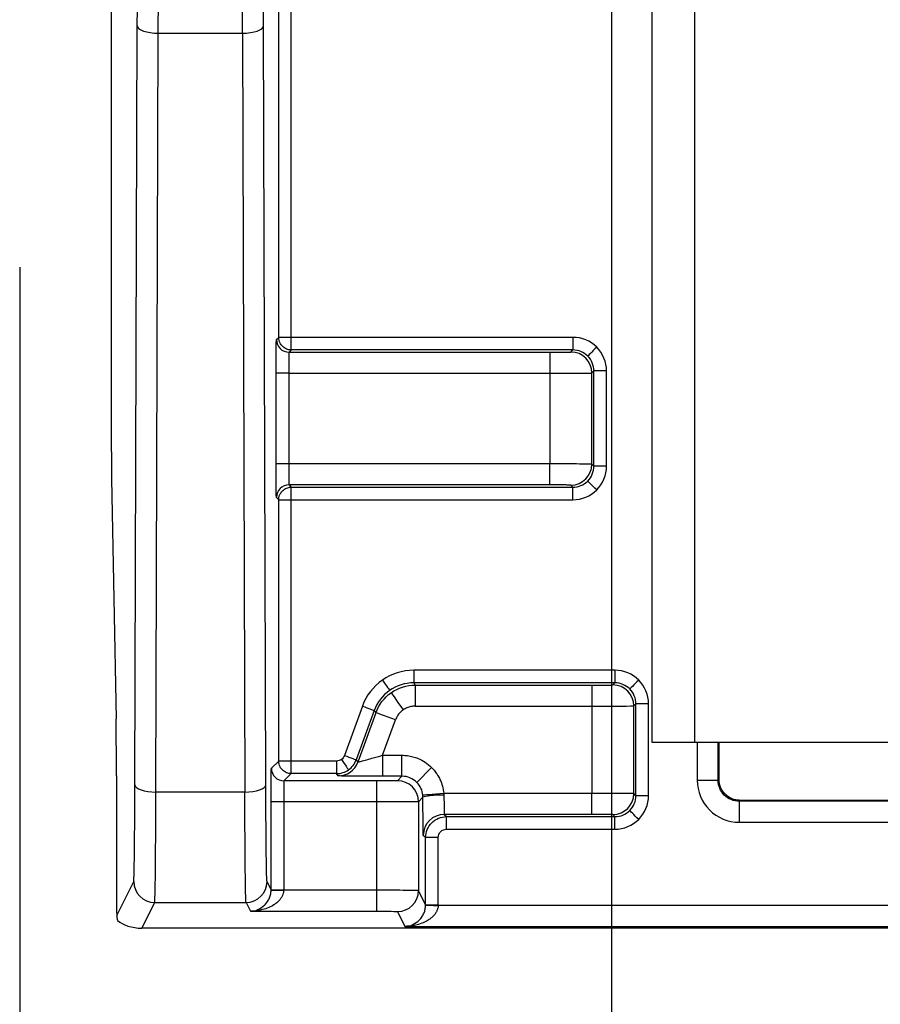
# Model space of a CAD drawing. Extents: x 897.4 to 914.4, y -8.5 to 2.5.
# Tile 15 of 102: x 901.408 to 901.812, y -1.796 to -1.334. Entities that reach past the tile are written whole.
import ezdxf

# ---------------------------------------------------------------- set-up
doc = ezdxf.new("R2010")
doc.units = 0
doc.header["$LTSCALE"] = 4
doc.header["$MEASUREMENT"] = 0
doc.layers.get('0').update_dxf_attribs({"linetype": 'CONTINUOUS'})
doc.layers.get('DEFPOINTS').update_dxf_attribs({"linetype": 'CONTINUOUS'})
doc.layers.add('DIMENSIONS', color=140, linetype='CONTINUOUS')
doc.styles.get("Standard").update_dxf_attribs({"font": 'romans.shx'})
doc.dimstyles.get("Standard").update_dxf_attribs({"dimtxt": 0.15, "dimasz": 0.18, "dimexe": 0.0625, "dimexo": 0.125, "dimgap": 0.0625, "dimtad": 0, "dimtih": 1, "dimtoh": 1, "dimzin": 0, "dimdsep": 46, "dimtxsty": 'Standard', "dimcen": 0, "dimadec": 0, "dimazin": 0, "dimtfac": 1, "dimtofl": 0, "dimtmove": 0, "dimatfit": 3, "dimfxl": 1, "dimtolj": 1, "dimtzin": 0, "dimarcsym": 0})

# ---------------------------------------------------------------- blocks, each defined once
blk = doc.blocks.new('*D8')
at = {"layer": 'DEFPOINTS', "color": 0, "transparency": 16777216}
for p in [(904.3410298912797, -1.319698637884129), (901.4084768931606, -1.325198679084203), (904.3410298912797, -3.020965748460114)]:
    blk.add_point(p, dxfattribs=at)
at = {"layer": 'DIMENSIONS', "color": 0, "lineweight": -2, "transparency": 16777216}
for p, q in [((904.3410298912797, -1.444698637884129), (904.3410298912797, -3.083465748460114)), ((901.4084768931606, -1.450198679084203), (901.4084768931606, -3.083465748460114)), ((901.5884768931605, -3.020965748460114), (902.4051105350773, -3.020965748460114)), ((904.1610298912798, -3.020965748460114), (903.344396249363, -3.020965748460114))]:
    blk.add_line(p, q, dxfattribs=at)
at = {"layer": 'DIMENSIONS', "color": 0, "transparency": 16777216}
for points in [[(901.5884768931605, -2.990965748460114), (901.5884768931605, -3.050965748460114), (901.4084768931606, -3.020965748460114)], [(904.1610298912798, -2.990965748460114), (904.1610298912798, -3.050965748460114), (904.3410298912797, -3.020965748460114)]]:
    blk.add_solid(points, dxfattribs=at)
at = {"layer": 'DIMENSIONS', "color": 0, "transparency": 16777216, "insert": (902.8747533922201, -3.020965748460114), "char_height": 0.15, "attachment_point": 5}
blk.add_mtext('\\A1;2.93\\P [74.5]', dxfattribs=at)
blk = doc.blocks.new('*D13')
at = {"layer": 'DEFPOINTS', "color": 0, "transparency": 16777216}
for p in [(901.6860050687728, -0.1777279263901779), (902.1818977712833, -0.1777279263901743), (901.6860050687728, -2.29483256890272)]:
    blk.add_point(p, dxfattribs=at)
at = {"layer": 'DIMENSIONS', "color": 0, "lineweight": -2, "transparency": 16777216}
for p, q in [((901.6860050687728, -0.3027279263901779), (901.6860050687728, -2.35733256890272)), ((902.1818977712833, -0.3027279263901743), (902.1818977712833, -2.35733256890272)), ((901.8660050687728, -2.29483256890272), (902.0018977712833, -2.29483256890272)), ((902.1818977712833, -2.29483256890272), (902.3618977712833, -2.29483256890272))]:
    blk.add_line(p, q, dxfattribs=at)
at = {"layer": 'DIMENSIONS', "color": 0, "transparency": 16777216}
for points in [[(901.8660050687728, -2.26483256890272), (901.8660050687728, -2.32483256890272), (901.6860050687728, -2.29483256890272)], [(902.0018977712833, -2.26483256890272), (902.0018977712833, -2.32483256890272), (902.1818977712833, -2.29483256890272)]]:
    blk.add_solid(points, dxfattribs=at)
at = {"layer": 'DIMENSIONS', "color": 0, "transparency": 16777216, "insert": (902.8315406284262, -2.29483256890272), "char_height": 0.15, "attachment_point": 5}
blk.add_mtext('\\A1;0.50\\P [12.6]', dxfattribs=at)

msp = doc.modelspace()

# ---------------------------------------------------------------- linework, layer by layer
for p, q in [((901.7049947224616, -1.283121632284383), (901.7049947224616, -1.673121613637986)), ((901.7250734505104, -1.673121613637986), (901.7250734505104, -1.283121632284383)), ((901.5299402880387, -1.483117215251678), (901.5299402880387, -1.289661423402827)), ((901.5358456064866, -1.483117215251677), (901.5358456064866, -1.289661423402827)), ((901.4514198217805, -1.306470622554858), (901.4514198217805, -1.522698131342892)), ((901.4625027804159, -1.693123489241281), (901.4636329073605, -1.337007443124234)), ((901.5239039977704, -1.69312348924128), (901.5227738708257, -1.337007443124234)), ((901.4723449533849, -1.696487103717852), (901.4734750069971, -1.340371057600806)), ((901.4734750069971, -1.340371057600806), (901.5129317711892, -1.340371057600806)), ((901.5129317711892, -1.340371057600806), (901.5140618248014, -1.696487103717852)), ((901.528873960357, -1.48418354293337), (901.5299402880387, -1.483117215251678)), ((901.5358456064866, -1.483117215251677), (901.5299402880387, -1.483117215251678)), ((901.5358456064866, -1.489022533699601), (901.5358456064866, -1.483117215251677)), ((901.667932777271, -1.483117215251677), (901.5358456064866, -1.483117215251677)), ((901.667932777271, -1.483117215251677), (901.667932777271, -1.489022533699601)), ((901.5358456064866, -1.489022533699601), (901.5347792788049, -1.490088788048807)), ((901.5347792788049, -1.490088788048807), (901.6571094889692, -1.490088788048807)), ((901.667932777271, -1.489022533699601), (901.5358456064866, -1.489022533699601)), ((901.6571094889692, -1.490088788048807), (901.6571094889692, -1.499930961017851)), ((901.666951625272, -1.49000364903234), (901.667932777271, -1.489022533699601)), ((901.5287377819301, -1.542532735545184), (901.5287377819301, -1.499930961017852)), ((901.5346430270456, -1.499930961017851), (901.5287377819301, -1.499930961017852)), ((901.5346430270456, -1.499930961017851), (901.5346430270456, -1.542532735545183)), ((901.5346430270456, -1.499930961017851), (901.6571094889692, -1.499930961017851)), ((901.6571094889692, -1.499930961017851), (901.6571094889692, -1.542532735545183)), ((901.6767937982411, -1.499845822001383), (901.6777749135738, -1.498864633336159)), ((901.6767937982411, -1.542617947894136), (901.6767937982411, -1.499845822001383)), ((901.6777749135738, -1.543599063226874), (901.6777749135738, -1.498864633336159)), ((901.6836802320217, -1.498864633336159), (901.6777749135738, -1.498864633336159)), ((901.6836802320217, -1.543599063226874), (901.6836802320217, -1.498864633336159)), ((901.5346430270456, -1.542532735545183), (901.5287377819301, -1.542532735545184)), ((901.6571094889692, -1.542532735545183), (901.5346430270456, -1.542532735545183)), ((901.6571094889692, -1.552374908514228), (901.6571094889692, -1.542532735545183)), ((901.6777749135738, -1.543599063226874), (901.6767937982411, -1.542617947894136)), ((901.6836802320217, -1.543599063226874), (901.6777749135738, -1.543599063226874)), ((901.4515685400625, -1.549459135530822), (901.4536760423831, -1.662069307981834)), ((901.6571094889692, -1.552374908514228), (901.5347792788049, -1.552374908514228)), ((901.5347792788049, -1.552374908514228), (901.5358456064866, -1.553441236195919)), ((901.667932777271, -1.553441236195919), (901.666951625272, -1.552460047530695)), ((901.5358456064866, -1.553441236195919), (901.667932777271, -1.553441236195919)), ((901.5358456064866, -1.559346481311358), (901.5358456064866, -1.553441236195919)), ((901.667932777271, -1.559346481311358), (901.667932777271, -1.553441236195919)), ((901.5299402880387, -1.559346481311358), (901.528873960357, -1.558280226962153)), ((901.5299402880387, -1.681936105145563), (901.5299402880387, -1.559346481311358)), ((901.5299402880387, -1.559346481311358), (901.5358456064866, -1.559346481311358)), ((901.5358456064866, -1.559346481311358), (901.667932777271, -1.559346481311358)), ((901.5358456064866, -1.681936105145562), (901.5358456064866, -1.559346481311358)), ((901.5932427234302, -1.639346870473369), (901.5932427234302, -1.645252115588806)), ((901.6876408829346, -1.639346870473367), (901.5932427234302, -1.639346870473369)), ((901.6876408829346, -1.639346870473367), (901.6876408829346, -1.645252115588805)), ((901.5932427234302, -1.645252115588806), (901.5939893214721, -1.646318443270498)), ((901.6876408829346, -1.645252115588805), (901.5932427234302, -1.645252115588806)), ((901.5939893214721, -1.646318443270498), (901.6768175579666, -1.646318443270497)), ((901.5939893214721, -1.646318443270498), (901.5939893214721, -1.656160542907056)), ((901.6768175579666, -1.646318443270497), (901.6768175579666, -1.656160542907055)), ((901.6866597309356, -1.64623330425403), (901.6876408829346, -1.645252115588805)), ((901.5691964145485, -1.656184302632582), (901.5607662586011, -1.679345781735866)), ((901.5747455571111, -1.658204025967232), (901.566315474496, -1.681365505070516)), ((901.5747455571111, -1.658204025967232), (901.5754921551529, -1.659270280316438)), ((901.5939893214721, -1.656160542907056), (901.6768175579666, -1.656160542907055)), ((901.6768175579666, -1.656160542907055), (901.6768175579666, -1.697134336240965)), ((901.6965018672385, -1.656075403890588), (901.6974830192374, -1.65509428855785)), ((901.6965018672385, -1.697219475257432), (901.6965018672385, -1.656075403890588)), ((901.6974830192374, -1.698200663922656), (901.6974830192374, -1.65509428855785)), ((901.7033883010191, -1.65509428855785), (901.6974830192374, -1.65509428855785)), ((901.7033883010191, -1.698200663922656), (901.7033883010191, -1.65509428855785)), ((901.5754921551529, -1.659270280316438), (901.567062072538, -1.682431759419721)), ((901.5786990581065, -1.679235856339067), (901.5847407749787, -1.662636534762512)), ((901.7049947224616, -1.673121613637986), (901.7250734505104, -1.673121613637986)), ((901.7250734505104, -1.673121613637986), (902.1499159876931, -1.673121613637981)), ((901.7262102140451, -1.673121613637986), (901.7262102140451, -1.690981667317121)), ((901.7360523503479, -1.690981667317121), (901.7360523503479, -1.673121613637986)), ((901.7364825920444, -1.69055149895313), (901.7364825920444, -1.673121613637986)), ((901.566315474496, -1.681365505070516), (901.567062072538, -1.682431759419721)), ((901.5786990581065, -1.679235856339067), (901.5786990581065, -1.689078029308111)), ((901.5786990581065, -1.679235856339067), (901.5877592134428, -1.679235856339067)), ((901.5877592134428, -1.689078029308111), (901.5877592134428, -1.679235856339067)), ((901.5265170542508, -1.685359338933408), (901.5299402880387, -1.681936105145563)), ((901.5358456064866, -1.681936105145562), (901.5299402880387, -1.681936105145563)), ((901.5358456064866, -1.687841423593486), (901.5358456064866, -1.681936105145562)), ((901.5570668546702, -1.681936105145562), (901.5358456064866, -1.681936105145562)), ((901.5570668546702, -1.681936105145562), (901.5570668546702, -1.687841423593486)), ((901.6016781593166, -1.685001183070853), (901.5947189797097, -1.691960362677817)), ((901.4538248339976, -1.688830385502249), (901.4538248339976, -1.727237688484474)), ((901.5358456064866, -1.687841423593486), (901.5324223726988, -1.691264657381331)), ((901.5570668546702, -1.687841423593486), (901.5358456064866, -1.687841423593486)), ((901.5578134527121, -1.688907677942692), (901.5570668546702, -1.687841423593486)), ((901.5578184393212, -1.688910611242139), (901.5578134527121, -1.688907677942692)), ((901.5877592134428, -1.689078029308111), (901.5786990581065, -1.689078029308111)), ((901.5877592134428, -1.689078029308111), (901.5856577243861, -1.691179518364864)), ((901.7262102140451, -1.690981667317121), (901.7360523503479, -1.690981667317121)), ((901.7360523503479, -1.690981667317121), (901.7364825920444, -1.69055149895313)), ((901.575815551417, -1.69126465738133), (901.5324223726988, -1.691264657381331)), ((901.575815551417, -1.69126465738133), (901.575815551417, -1.701106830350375)), ((901.5140618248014, -1.696487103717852), (901.4723449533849, -1.696487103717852)), ((901.5976020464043, -1.698919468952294), (901.5954998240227, -1.701021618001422)), ((901.6768175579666, -1.697134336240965), (901.6073623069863, -1.697134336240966)), ((901.6768175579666, -1.706976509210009), (901.6768175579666, -1.697134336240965)), ((901.6974830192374, -1.698200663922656), (901.6965018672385, -1.697219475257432)), ((901.7033883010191, -1.698200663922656), (901.6974830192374, -1.698200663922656)), ((901.5263808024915, -1.742310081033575), (901.5263808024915, -1.701106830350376)), ((901.5322861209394, -1.701106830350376), (901.5263808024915, -1.701106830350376)), ((901.5322861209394, -1.701106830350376), (901.5322861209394, -1.742310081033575)), ((901.575815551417, -1.701106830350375), (901.5322861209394, -1.701106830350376)), ((901.575815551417, -1.701106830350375), (901.575815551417, -1.742582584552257)), ((901.5954998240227, -1.701021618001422), (901.5954998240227, -1.74275286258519)), ((901.7463247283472, -1.700393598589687), (901.7458945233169, -1.700823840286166)), ((901.7458945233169, -1.700823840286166), (901.7458945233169, -1.710665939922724)), ((902.1220083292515, -1.700823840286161), (901.7458945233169, -1.700823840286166)), ((902.1215781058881, -1.700393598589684), (901.7463247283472, -1.700393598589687)), ((901.6768175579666, -1.706976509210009), (901.6076137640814, -1.70697650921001)), ((901.6076137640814, -1.70697650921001), (901.6086800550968, -1.708042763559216)), ((901.6086800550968, -1.708042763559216), (901.6876408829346, -1.708042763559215)), ((901.6086800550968, -1.71394808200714), (901.6086800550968, -1.708042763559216)), ((901.6876408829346, -1.708042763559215), (901.6866597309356, -1.707061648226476)), ((901.6876408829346, -1.713948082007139), (901.6876408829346, -1.708042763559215)), ((901.6086800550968, -1.71394808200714), (901.6876408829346, -1.713948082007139)), ((901.7458945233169, -1.710665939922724), (902.1220083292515, -1.71066593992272)), ((901.5988379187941, -1.717884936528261), (901.5977716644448, -1.716818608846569)), ((901.5988379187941, -1.749429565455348), (901.5988379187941, -1.717884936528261)), ((901.6047432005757, -1.717884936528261), (901.5988379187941, -1.717884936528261)), ((901.6047432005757, -1.749429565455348), (901.6047432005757, -1.717884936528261)), ((901.453981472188, -1.754400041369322), (901.4619482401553, -1.738465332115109)), ((901.5263808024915, -1.742310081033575), (901.524458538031, -1.738465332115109)), ((901.5263808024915, -1.742310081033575), (901.5322861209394, -1.742310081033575)), ((901.5322861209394, -1.742310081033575), (901.5322837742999, -1.742582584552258)), ((901.575815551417, -1.742582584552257), (901.5322837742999, -1.742582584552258)), ((901.575815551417, -1.742582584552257), (901.575815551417, -1.752423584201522)), ((901.5988379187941, -1.749429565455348), (901.5954998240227, -1.74275286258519)), ((901.465741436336, -1.760405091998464), (901.4717903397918, -1.748306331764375)), ((901.4717903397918, -1.748306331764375), (901.5146164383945, -1.748306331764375)), ((901.5146164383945, -1.748306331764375), (901.5166748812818, -1.752423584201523)), ((901.5988379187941, -1.749429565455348), (901.6047432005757, -1.749429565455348)), ((901.6047408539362, -1.749702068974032), (901.6047432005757, -1.749429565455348)), ((902.2631619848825, -1.749702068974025), (901.6047408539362, -1.749702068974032)), ((901.5166748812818, -1.752423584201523), (901.575815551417, -1.752423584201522)), ((901.5856577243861, -1.752593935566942), (901.5891319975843, -1.759543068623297)), ((902.4021614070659, -1.760405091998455), (901.465741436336, -1.760405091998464)), ((901.5891319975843, -1.759543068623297), (902.2787708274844, -1.75954306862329))]:
    msp.add_line(p, q)
at = {"flags": 128}
for points in [[(901.4636329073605, -1.337007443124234), (901.4638356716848, -1.337660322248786), (901.4644050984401, -1.338288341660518), (901.4653194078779, -1.338867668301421), (901.4665439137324, -1.339376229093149), (901.4680320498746, -1.339794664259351), (901.4697271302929, -1.340107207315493), (901.4715647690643, -1.340301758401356), (901.4734750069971, -1.340371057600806)], [(901.5129317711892, -1.340371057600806), (901.5148420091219, -1.340301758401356), (901.5166796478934, -1.340107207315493), (901.5183747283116, -1.339794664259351), (901.5198628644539, -1.339376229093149), (901.5210873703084, -1.338867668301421), (901.5220016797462, -1.338288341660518), (901.5225711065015, -1.337660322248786), (901.5227738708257, -1.337007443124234)], [(901.6790679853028, -1.487729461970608), (901.6782596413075, -1.488537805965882), (901.677481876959, -1.489315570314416), (901.6767640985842, -1.490033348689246), (901.6761335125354, -1.490663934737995), (901.6756139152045, -1.49118356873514), (901.6752249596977, -1.491572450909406), (901.6749814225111, -1.491816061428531), (901.6748924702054, -1.49190501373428)], [(901.6790679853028, -1.554734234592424), (901.6782596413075, -1.553925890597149), (901.677481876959, -1.553148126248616), (901.6767640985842, -1.552430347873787), (901.6761335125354, -1.551799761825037), (901.6756139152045, -1.551280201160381), (901.6752249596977, -1.550891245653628), (901.6749814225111, -1.550647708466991), (901.6748924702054, -1.550558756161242)], [(901.5785650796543, -1.643974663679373), (901.5792214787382, -1.644912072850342), (901.5798530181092, -1.645813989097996), (901.5804357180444, -1.646646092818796), (901.5809475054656, -1.647376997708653), (901.5813689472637, -1.647978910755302), (901.5816840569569, -1.648428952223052), (901.5818809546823, -1.648710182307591), (901.5819521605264, -1.648811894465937)], [(901.6987760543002, -1.6439591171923), (901.6979677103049, -1.644767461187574), (901.6971899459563, -1.645545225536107), (901.6964721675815, -1.646263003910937), (901.6958415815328, -1.646893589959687), (901.6953219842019, -1.647413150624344), (901.6949330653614, -1.647802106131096), (901.6946894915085, -1.648045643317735), (901.6946005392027, -1.648134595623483)], [(901.5826989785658, -1.649878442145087), (901.5828176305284, -1.650047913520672), (901.5831458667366, -1.650516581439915), (901.5836710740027, -1.651266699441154), (901.5843735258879, -1.652269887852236), (901.5852264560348, -1.653488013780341), (901.5861975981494, -1.654874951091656), (901.5872501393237, -1.656378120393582), (901.5883441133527, -1.657940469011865)], [(901.5691964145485, -1.656184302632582), (901.5702730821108, -1.656576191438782), (901.5713088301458, -1.6569531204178), (901.5722643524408, -1.6573009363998), (901.5731032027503, -1.65760621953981), (901.5737936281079, -1.657857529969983), (901.5743093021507, -1.658045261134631), (901.5746307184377, -1.658162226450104), (901.5747455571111, -1.658204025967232)], [(901.5847407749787, -1.662636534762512), (901.5829462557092, -1.661983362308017), (901.5812200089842, -1.661355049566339), (901.5796275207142, -1.660775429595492), (901.5782293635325, -1.660266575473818), (901.5770787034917, -1.659847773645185), (901.576219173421, -1.659534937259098), (901.5756835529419, -1.659339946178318), (901.5754921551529, -1.659270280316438)], [(901.5593249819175, -1.681224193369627), (901.5599813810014, -1.682161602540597), (901.56061284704, -1.683063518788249), (901.5611955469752, -1.68389562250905), (901.5617073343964, -1.684626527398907), (901.5621287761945, -1.685228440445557), (901.5624438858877, -1.685678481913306), (901.5626408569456, -1.685959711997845), (901.5627119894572, -1.686061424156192)], [(901.5607662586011, -1.679345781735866), (901.5618429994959, -1.679737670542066), (901.5628787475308, -1.680114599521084), (901.5638342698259, -1.680462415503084), (901.5646731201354, -1.680767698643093), (901.5653635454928, -1.681019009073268), (901.5658792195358, -1.681206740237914), (901.5662006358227, -1.681323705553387), (901.566315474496, -1.681365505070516)], [(901.4625027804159, -1.693123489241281), (901.4627056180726, -1.693776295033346), (901.4632749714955, -1.694404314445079), (901.4641893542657, -1.694983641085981), (901.4654138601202, -1.695492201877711), (901.4669019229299, -1.695910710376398), (901.4685970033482, -1.696223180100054), (901.4704346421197, -1.696417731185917), (901.4723449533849, -1.696487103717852)], [(901.5140618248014, -1.696487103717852), (901.5159721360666, -1.696417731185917), (901.517809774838, -1.696223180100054), (901.5195048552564, -1.695910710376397), (901.5209929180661, -1.69549220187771), (901.5222174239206, -1.694983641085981), (901.5231318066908, -1.694404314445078), (901.5237011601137, -1.693776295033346), (901.5239039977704, -1.69312348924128)], [(901.6073623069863, -1.697134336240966), (901.6054614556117, -1.697307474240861), (901.6036327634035, -1.697474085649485), (901.6019456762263, -1.697627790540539), (901.6004642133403, -1.697762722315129), (901.599244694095, -1.697873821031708), (901.5983333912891, -1.697956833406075), (901.5977649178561, -1.698008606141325), (901.597560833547, -1.698027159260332)], [(901.6987760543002, -1.709335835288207), (901.6979677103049, -1.708527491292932), (901.6971899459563, -1.707749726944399), (901.6964721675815, -1.707031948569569), (901.6958415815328, -1.70640136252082), (901.6953219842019, -1.705881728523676), (901.6949330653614, -1.70549284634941), (901.6946894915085, -1.705249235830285), (901.6946005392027, -1.705160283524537)], [(901.5263793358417, -1.742480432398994), (901.5265018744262, -1.742482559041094), (901.5268440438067, -1.742488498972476), (901.527392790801, -1.742497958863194), (901.5281274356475, -1.742510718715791), (901.5290199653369, -1.742526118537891), (901.5300365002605, -1.742543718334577), (901.5311383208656, -1.742562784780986), (901.5322837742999, -1.742582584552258)], [(901.5988364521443, -1.749599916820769), (901.5989589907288, -1.749602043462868), (901.5993010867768, -1.74960798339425), (901.5998499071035, -1.749617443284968), (901.6005845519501, -1.749630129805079), (901.6014770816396, -1.749645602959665), (901.6024935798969, -1.749663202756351), (901.6035954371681, -1.74968226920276), (901.6047408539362, -1.749702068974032)]]:
    msp.add_lwpolyline(points, dxfattribs=at)
for centre, radius, start, end in [((901.5347798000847, -1.484182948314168), 0.005905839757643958, 180.0057687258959, 269.9949427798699), ((901.6669506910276, -1.499846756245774), 0.009843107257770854, 0.005438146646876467, 89.99456185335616), ((901.6669508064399, -1.542617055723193), 0.009842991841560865, 270.0047663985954, 359.994806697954), ((901.5347798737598, -1.558280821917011), 0.005905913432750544, 90.00577191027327, 179.9942280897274), ((901.6866588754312, -1.656076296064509), 0.009842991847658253, 0.005193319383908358, 89.99502013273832), ((901.5324228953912, -1.685358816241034), 0.005905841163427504, 180.0050709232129, 269.9949290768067), ((901.5578129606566, -1.679064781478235), 0.009842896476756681, 270.0028642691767, 339.9968464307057), ((901.5578152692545, -1.679068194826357), 0.009842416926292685, 270.0184539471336, 340.0051640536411), ((901.5856568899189, -1.701022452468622), 0.00984293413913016, 0.004857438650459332, 89.99514256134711), ((901.6050547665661, -1.726388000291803), 0.02846161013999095, 85.18422227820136, 105.1799621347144), ((901.6866588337, -1.697218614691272), 0.009843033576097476, 270.0052227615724, 359.9949906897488), ((901.6076145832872, -1.716819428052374), 0.009842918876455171, 90.00476860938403, 179.9952313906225), ((901.471791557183, -1.738463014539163), 0.009843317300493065, 180.0134900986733, 269.9929138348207), ((901.5146152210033, -1.738463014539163), 0.009843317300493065, 270.0070861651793, 359.9865099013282), ((901.5856565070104, -1.742750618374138), 0.009843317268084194, 270.0070860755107, 359.9869369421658)]:
    msp.add_arc(centre, radius, start, end)
for centre, major_axis, ratio, start_param, end_param in [((901.4516774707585, -1.52269811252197), (0, 0.02952755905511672), 0.008726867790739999, 1.570796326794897, 2.705260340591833), ((901.4535671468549, -1.688830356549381), (-8.881784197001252e-16, 0.02952755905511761), 0.008726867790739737, 4.71238898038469, 5.846852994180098), ((901.454082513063, -1.727237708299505), (-8.881784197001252e-16, 0.0295275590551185), 0.008726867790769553, 1.570796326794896, 2.738613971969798), ((901.4632821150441, -1.755483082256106), (0.01012105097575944, -0.00152144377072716), 0.4624974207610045, 3.718444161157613, 5.026646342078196)]:
    msp.add_ellipse(centre, major_axis=major_axis, ratio=ratio, start_param=start_param, end_param=end_param)
for points, knots in [([(901.4636328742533, -1.337007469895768), (901.4636374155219, -1.335483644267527), (901.4636464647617, -1.33244716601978), (901.4636564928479, -1.327779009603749), (901.4636637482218, -1.323059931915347), (901.4636682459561, -1.318280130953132), (901.463668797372, -1.315072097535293), (901.4636690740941, -1.313462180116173)], [0, 0, 0, 0, 0.2009831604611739, 0.4004926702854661, 0.5995084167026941, 0.7990175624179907, 1, 1, 1, 1]), ([(901.5358455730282, -1.489022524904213), (901.5357451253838, -1.489021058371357), (901.5355680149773, -1.489018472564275), (901.5352087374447, -1.488992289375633), (901.5345730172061, -1.488905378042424), (901.5332544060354, -1.488527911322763), (901.5317364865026, -1.487521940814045), (901.5302882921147, -1.485617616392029), (901.530072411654, -1.484066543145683), (901.529940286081, -1.483117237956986)], [0, 0, 0, 0, 0.03267073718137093, 0.05760540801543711, 0.1171349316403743, 0.2411405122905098, 0.5008425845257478, 0.6945000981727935, 1, 1, 1, 1]), ([(901.5287377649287, -1.499930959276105), (901.5287379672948, -1.499278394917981), (901.5287383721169, -1.497972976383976), (901.5287417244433, -1.496035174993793), (901.5287507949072, -1.492761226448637), (901.5287697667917, -1.489448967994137), (901.5287984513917, -1.486727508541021), (901.5288226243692, -1.485282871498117), (901.5288481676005, -1.484361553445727), (901.5288653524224, -1.484243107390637), (901.5288739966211, -1.484183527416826)], [0, 0, 0, 0, 0.07973986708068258, 0.1595151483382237, 0.2405662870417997, 0.4993800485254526, 0.6279733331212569, 0.7595647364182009, 0.8790577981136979, 1, 1, 1, 1]), ([(901.5347792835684, -1.490088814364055), (901.5347565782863, -1.490111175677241), (901.5347338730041, -1.4911818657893), (901.53468846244, -1.494821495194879), (901.534665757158, -1.49736850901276), (901.534643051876, -1.499930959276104)], [0, 0, 0, 0, 0.5, 0.5, 1, 1, 1, 1]), ([(901.6571094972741, -1.490088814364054), (901.657760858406, -1.490088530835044), (901.6590400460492, -1.490087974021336), (901.6608814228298, -1.49008308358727), (901.662574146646, -1.49007513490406), (901.6640830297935, -1.490064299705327), (901.6653630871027, -1.490050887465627), (901.6662642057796, -1.49003577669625), (901.6668404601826, -1.490019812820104), (901.6669144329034, -1.490009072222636), (901.6669516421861, -1.490003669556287)], [0, 0, 0, 0, 0.12697043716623, 0.249353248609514, 0.3721429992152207, 0.5002866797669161, 0.6286470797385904, 0.7600001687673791, 0.8792768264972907, 0.9999999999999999, 0.9999999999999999, 0.9999999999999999, 0.9999999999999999]), ([(901.6571094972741, -1.499930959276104), (901.6622484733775, -1.499930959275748), (901.6673284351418, -1.499921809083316), (901.6746076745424, -1.499890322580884), (901.6767489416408, -1.499868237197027), (901.6767937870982, -1.499845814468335)], [0, 0, 0, 0, 0.5, 0.5, 1, 1, 1, 1]), ([(901.5288739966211, -1.558280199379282), (901.5288683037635, -1.558251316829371), (901.5288569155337, -1.558193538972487), (901.5288400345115, -1.557792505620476), (901.5288115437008, -1.556724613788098), (901.5287828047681, -1.554521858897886), (901.5287593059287, -1.551211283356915), (901.528746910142, -1.548428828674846), (901.5287390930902, -1.545493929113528), (901.5287382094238, -1.543523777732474), (901.5287377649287, -1.542532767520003)], [0, 0, 0, 0, 0.07974287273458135, 0.1595209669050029, 0.2405745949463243, 0.4993922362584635, 0.627984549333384, 0.7595730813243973, 0.8790623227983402, 1, 1, 1, 1]), ([(901.534643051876, -1.542532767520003), (901.534665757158, -1.545095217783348), (901.53468846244, -1.547642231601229), (901.5347338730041, -1.551281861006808), (901.5347565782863, -1.552352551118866), (901.5347792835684, -1.552374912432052)], [0, 0, 0, 0, 0.5, 0.5, 1, 1, 1, 1]), ([(901.6767937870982, -1.542617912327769), (901.6767489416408, -1.542595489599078), (901.6746076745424, -1.542573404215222), (901.6673284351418, -1.542541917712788), (901.6622484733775, -1.542532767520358), (901.6571094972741, -1.542532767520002)], [0, 0, 0, 0, 0.5, 0.5, 1, 1, 1, 1]), ([(901.6669516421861, -1.552460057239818), (901.6669134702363, -1.552454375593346), (901.6668385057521, -1.552443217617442), (901.6662620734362, -1.552427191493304), (901.6653365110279, -1.552412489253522), (901.6640818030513, -1.55239941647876), (901.6625338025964, -1.552388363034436), (901.6607944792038, -1.552380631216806), (901.6589602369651, -1.55237574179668), (901.6577288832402, -1.552375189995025), (901.6571094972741, -1.552374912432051)], [0, 0, 0, 0, 0.1269751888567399, 0.2493618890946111, 0.37215419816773, 0.5002987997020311, 0.6286582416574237, 0.7600084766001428, 0.8792813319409, 1, 1, 1, 1]), ([(901.529940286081, -1.559346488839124), (901.5299793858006, -1.55882852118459), (901.5300510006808, -1.557879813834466), (901.5305415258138, -1.556670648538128), (901.5310944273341, -1.55580115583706), (901.5320166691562, -1.554750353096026), (901.5332563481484, -1.553935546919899), (901.5345728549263, -1.55355837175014), (901.5352037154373, -1.553472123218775), (901.5355629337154, -1.553445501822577), (901.5357400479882, -1.553442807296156), (901.5358455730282, -1.553441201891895)], [0, 0, 0, 0, 0.167514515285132, 0.3068188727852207, 0.4178438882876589, 0.5005348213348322, 0.7595228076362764, 0.883187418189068, 0.942553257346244, 0.9657731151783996, 1, 1, 1, 1]), ([(901.6768175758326, -1.646318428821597), (901.6774689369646, -1.646318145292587), (901.6787481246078, -1.646317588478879), (901.6805895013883, -1.646312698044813), (901.6822822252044, -1.646304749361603), (901.683791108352, -1.646293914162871), (901.6850711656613, -1.646280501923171), (901.6859722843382, -1.646265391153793), (901.6865485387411, -1.646249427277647), (901.6866225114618, -1.646238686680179), (901.6866597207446, -1.646233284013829)], [0, 0, 0, 0, 0.1269704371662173, 0.2493532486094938, 0.3721429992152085, 0.500286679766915, 0.6286470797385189, 0.7600001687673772, 0.8792768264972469, 1, 1, 1, 1]), ([(901.5883441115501, -1.657940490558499), (901.587814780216, -1.658357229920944), (901.5867674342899, -1.659181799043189), (901.5855316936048, -1.660792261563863), (901.5850062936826, -1.662017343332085), (901.584740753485, -1.662636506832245)], [0, 0, 0, 0, 0.3357243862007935, 0.6642712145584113, 0.9999999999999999, 0.9999999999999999, 0.9999999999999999, 0.9999999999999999]), ([(901.5939893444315, -1.656160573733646), (901.5933167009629, -1.656198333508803), (901.5919858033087, -1.656273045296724), (901.5900498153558, -1.656883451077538), (901.5889167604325, -1.65758561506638), (901.5883441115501, -1.657940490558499)], [0, 0, 0, 0, 0.3357287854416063, 0.6642756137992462, 1, 1, 1, 1]), ([(901.6768175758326, -1.656160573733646), (901.6819565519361, -1.65616057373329), (901.6870365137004, -1.656151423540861), (901.6943157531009, -1.656119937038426), (901.6964570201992, -1.65609785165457), (901.6965018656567, -1.656075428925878)], [0, 0, 0, 0, 0.5, 0.5, 1, 1, 1, 1]), ([(901.5670643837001, -1.682433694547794), (901.5671013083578, -1.682429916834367), (901.5671764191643, -1.682422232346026), (901.5676263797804, -1.682310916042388), (901.5683286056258, -1.682130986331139), (901.5693074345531, -1.681873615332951), (901.5709969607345, -1.681421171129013), (901.5740696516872, -1.680522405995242), (901.5769899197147, -1.679710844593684), (901.578699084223, -1.679235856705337)], [0, 0, 0, 0, 0.08586724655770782, 0.1746680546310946, 0.267345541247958, 0.3647302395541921, 0.4675386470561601, 0.688362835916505, 1, 1, 1, 1]), ([(901.5877591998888, -1.679235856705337), (901.5886172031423, -1.679267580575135), (901.5903291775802, -1.679330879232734), (901.5928631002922, -1.679853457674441), (901.5957060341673, -1.68081973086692), (901.5987925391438, -1.682413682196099), (901.600714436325, -1.68413699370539), (901.6016781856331, -1.685001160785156)], [0, 0, 0, 0, 0.1665593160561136, 0.3323359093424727, 0.5001978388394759, 0.7493705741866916, 0.9999999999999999, 0.9999999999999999, 0.9999999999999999, 0.9999999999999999]), ([(901.5263808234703, -1.701106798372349), (901.5263810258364, -1.700454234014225), (901.5263814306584, -1.699148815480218), (901.5263847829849, -1.697211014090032), (901.5263938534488, -1.693937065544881), (901.5264128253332, -1.690624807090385), (901.5264415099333, -1.687903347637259), (901.5264656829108, -1.68645871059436), (901.526491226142, -1.685537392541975), (901.5265084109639, -1.685418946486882), (901.5265170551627, -1.685359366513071)], [0, 0, 0, 0, 0.07973986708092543, 0.159515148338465, 0.2405662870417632, 0.4993800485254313, 0.6279733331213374, 0.7595647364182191, 0.8790577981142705, 1, 1, 1, 1]), ([(901.5358455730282, -1.68784142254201), (901.5357451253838, -1.687839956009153), (901.5355680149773, -1.687837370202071), (901.5352087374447, -1.687811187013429), (901.5345730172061, -1.687724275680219), (901.5332544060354, -1.687346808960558), (901.5317364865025, -1.686340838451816), (901.5302882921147, -1.68443651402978), (901.530072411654, -1.682885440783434), (901.529940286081, -1.68193613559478)], [0, 0, 0, 0, 0.03267073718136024, 0.05760540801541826, 0.117134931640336, 0.2411405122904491, 0.5008425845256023, 0.6945000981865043, 1, 1, 1, 1]), ([(901.6016781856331, -1.685001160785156), (901.6021966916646, -1.685554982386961), (901.6032322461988, -1.686661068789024), (901.6045332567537, -1.688540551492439), (901.6057971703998, -1.690876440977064), (901.6068866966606, -1.693741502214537), (901.607203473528, -1.696001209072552), (901.6073623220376, -1.697134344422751)], [0, 0, 0, 0, 0.1664383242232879, 0.3324087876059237, 0.5001467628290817, 0.749347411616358, 1, 1, 1, 1]), ([(901.578699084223, -1.689078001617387), (901.5778400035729, -1.689077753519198), (901.5761231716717, -1.689077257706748), (901.5735737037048, -1.689073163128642), (901.5706073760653, -1.689065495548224), (901.5673226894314, -1.689051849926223), (901.5640408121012, -1.689030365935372), (901.5613040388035, -1.689003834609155), (901.5593661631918, -1.688974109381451), (901.5581060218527, -1.688942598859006), (901.5579145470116, -1.688921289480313), (901.5578184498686, -1.6889105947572)], [0, 0, 0, 0, 0.08216740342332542, 0.1642076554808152, 0.2472364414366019, 0.3778146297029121, 0.5099256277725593, 0.637453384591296, 0.7664351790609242, 0.882778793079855, 1, 1, 1, 1]), ([(901.7262102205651, -1.690981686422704), (901.7262102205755, -1.69614963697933), (901.7283316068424, -1.701256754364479), (901.7356194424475, -1.708544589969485), (901.7407265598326, -1.710665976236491), (901.7458945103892, -1.710665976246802)], [0, 0, 0, 0, 0.5, 0.5, 1, 1, 1, 1]), ([(901.7458945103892, -1.700823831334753), (901.7433103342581, -1.700824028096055), (901.7407566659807, -1.699763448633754), (901.7371127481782, -1.696119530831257), (901.7360521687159, -1.693565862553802), (901.7360523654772, -1.690981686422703)], [0, 0, 0, 0, 0.5, 0.5, 1, 1, 1, 1]), ([(901.7463247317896, -1.700393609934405), (901.7456695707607, -1.700360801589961), (901.7443832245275, -1.700296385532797), (901.7425323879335, -1.699730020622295), (901.7408328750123, -1.698809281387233), (901.739320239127, -1.697554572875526), (901.7380400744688, -1.696002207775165), (901.7371447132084, -1.694255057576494), (901.7365785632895, -1.692411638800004), (901.7365147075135, -1.69117401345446), (901.7364825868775, -1.690551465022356)], [0, 0, 0, 0, 0.1270055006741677, 0.2493631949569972, 0.3721264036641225, 0.5003004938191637, 0.6287126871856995, 0.7601190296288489, 0.8793354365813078, 1, 1, 1, 1]), ([(901.4619482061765, -1.738465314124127), (901.4619629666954, -1.738400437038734), (901.4619924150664, -1.738271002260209), (901.4620362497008, -1.73760665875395), (901.4620795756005, -1.736597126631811), (901.4621376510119, -1.734716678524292), (901.4622087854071, -1.731393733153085), (901.4622882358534, -1.725884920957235), (901.4623596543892, -1.719064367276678), (901.4624197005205, -1.71116455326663), (901.4624690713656, -1.702505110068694), (901.4624915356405, -1.696251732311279), (901.4625027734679, -1.693123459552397)], [0, 0, 0, 0, 0.06120422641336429, 0.122107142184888, 0.1830411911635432, 0.2443383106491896, 0.3720864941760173, 0.5000860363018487, 0.6278329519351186, 0.7558310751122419, 0.8778536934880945, 1, 1, 1, 1]), ([(901.5244585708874, -1.738465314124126), (901.5243377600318, -1.738223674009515), (901.5242181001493, -1.733696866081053), (901.5240215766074, -1.717628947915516), (901.5239452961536, -1.706135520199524), (901.5239040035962, -1.693123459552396)], [0, 0, 0, 0, 0.5, 0.5, 1, 1, 1, 1]), ([(901.5324223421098, -1.6912646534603), (901.5323996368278, -1.691287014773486), (901.5323769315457, -1.692357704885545), (901.5323315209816, -1.695997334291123), (901.5323088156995, -1.698544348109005), (901.5322861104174, -1.701106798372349)], [0, 0, 0, 0, 0.5, 0.5, 1, 1, 1, 1]), ([(901.5856576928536, -1.691179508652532), (901.5856352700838, -1.691201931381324), (901.5845646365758, -1.691224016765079), (901.5809250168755, -1.691255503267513), (901.578385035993, -1.691264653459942), (901.5758155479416, -1.6912646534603)], [0, 0, 0, 0, 0.5, 0.5, 1, 1, 1, 1]), ([(901.4717903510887, -1.748306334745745), (901.471911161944, -1.748030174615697), (901.4720308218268, -1.742856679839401), (901.4722273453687, -1.724493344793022), (901.4723036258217, -1.711357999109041), (901.4723449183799, -1.696487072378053)], [0, 0, 0, 0, 0.5, 0.5, 1, 1, 1, 1]), ([(901.5146164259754, -1.748306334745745), (901.5146018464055, -1.748232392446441), (901.5145730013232, -1.748086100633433), (901.5145311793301, -1.747352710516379), (901.5144910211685, -1.746279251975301), (901.5144525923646, -1.744859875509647), (901.514415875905, -1.743135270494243), (901.5143808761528, -1.741134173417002), (901.5143475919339, -1.73888810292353), (901.5143160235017, -1.736427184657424), (901.5142861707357, -1.73378091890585), (901.5142580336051, -1.730977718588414), (901.5142316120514, -1.728044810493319), (901.5142069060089, -1.725008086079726), (901.5141839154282, -1.721892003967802), (901.514162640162, -1.718719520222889), (901.5141430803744, -1.715512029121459), (901.514125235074, -1.712289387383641), (901.5141091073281, -1.709069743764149), (901.5140946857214, -1.705870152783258), (901.514082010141, -1.702704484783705), (901.5140709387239, -1.699590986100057), (901.514064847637, -1.697508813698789), (901.514061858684, -1.696487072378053)], [0, 0, 0, 0, 0.06069539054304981, 0.1200833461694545, 0.1781638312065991, 0.2349368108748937, 0.2904022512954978, 0.344560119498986, 0.3974103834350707, 0.4489530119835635, 0.4991879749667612, 0.5481152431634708, 0.5957347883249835, 0.642046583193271, 0.6870506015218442, 0.7307468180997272, 0.7731352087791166, 0.8142157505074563, 0.853988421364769, 0.8924532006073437, 0.9296100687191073, 0.9654590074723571, 1, 1, 1, 1]), ([(901.5977716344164, -1.716818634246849), (901.5977649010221, -1.716785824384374), (901.597751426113, -1.716720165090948), (901.597731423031, -1.716270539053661), (901.5977081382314, -1.715443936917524), (901.5976822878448, -1.713987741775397), (901.5976562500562, -1.711718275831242), (901.5976341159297, -1.708915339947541), (901.5976177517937, -1.705761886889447), (901.5976063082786, -1.702392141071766), (901.5976034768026, -1.700081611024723), (901.5976020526, -1.698919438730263)], [0, 0, 0, 0, 0.07999424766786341, 0.1600849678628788, 0.241385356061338, 0.3692388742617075, 0.5000676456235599, 0.6279204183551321, 0.7587483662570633, 0.8786529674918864, 1, 1, 1, 1]), ([(901.6074441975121, -1.698026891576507), (901.6074724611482, -1.700430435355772), (901.6075007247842, -1.702738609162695), (901.6075572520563, -1.706008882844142), (901.6075855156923, -1.706955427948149), (901.6076137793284, -1.706976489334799)], [0, 0, 0, 0, 0.5, 0.5, 1, 1, 1, 1]), ([(901.6965018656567, -1.697219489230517), (901.6964570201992, -1.697197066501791), (901.6943157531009, -1.69717498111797), (901.6870365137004, -1.697143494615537), (901.6819565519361, -1.697134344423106), (901.6768175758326, -1.69713434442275)], [0, 0, 0, 0, 0.5, 0.5, 1, 1, 1, 1]), ([(901.5954998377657, -1.701021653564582), (901.5954551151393, -1.701035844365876), (901.5933137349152, -1.701050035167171), (901.586034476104, -1.701078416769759), (901.5809404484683, -1.701092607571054), (901.5758155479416, -1.701106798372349)], [0, 0, 0, 0, 0.5, 0.5, 1, 1, 1, 1]), ([(901.5988379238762, -1.71788492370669), (901.5988381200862, -1.715308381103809), (901.5998989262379, -1.712747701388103), (901.6035428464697, -1.709103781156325), (901.6061035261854, -1.7080429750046), (901.6086800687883, -1.708042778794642)], [0, 0, 0, 0, 0.5, 0.5, 1, 1, 1, 1]), ([(901.6866597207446, -1.707061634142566), (901.6866215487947, -1.707055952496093), (901.6865465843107, -1.70704479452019), (901.6859701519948, -1.707028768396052), (901.6850445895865, -1.70701406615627), (901.6837898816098, -1.707000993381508), (901.6822418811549, -1.706989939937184), (901.6805025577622, -1.706982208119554), (901.6786683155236, -1.706977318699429), (901.6774369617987, -1.706976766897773), (901.6768175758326, -1.706976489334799)], [0, 0, 0, 0, 0.1269751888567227, 0.249361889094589, 0.3721541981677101, 0.5002987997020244, 0.628658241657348, 0.7600084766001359, 0.8792813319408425, 1, 1, 1, 1]), ([(901.6047432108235, -1.71788492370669), (901.6047432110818, -1.716851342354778), (901.6051674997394, -1.715829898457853), (901.6066250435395, -1.714372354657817), (901.6076464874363, -1.71394806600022), (901.6086800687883, -1.713948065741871)], [0, 0, 0, 0, 0.5, 0.5, 1, 1, 1, 1]), ([(901.5322837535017, -1.74258259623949), (901.532247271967, -1.742990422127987), (901.5321719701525, -1.743832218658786), (901.5317352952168, -1.7450660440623), (901.5310703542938, -1.746275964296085), (901.5301523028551, -1.747440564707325), (901.5289906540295, -1.748538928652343), (901.5273754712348, -1.749694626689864), (901.5251536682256, -1.750829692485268), (901.522600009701, -1.751677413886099), (901.5197051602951, -1.752273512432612), (901.5177970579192, -1.75236803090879), (901.5166749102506, -1.752423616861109)], [0, 0, 0, 0, 0.05428158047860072, 0.1120430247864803, 0.1750579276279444, 0.2446996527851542, 0.3219891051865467, 0.407674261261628, 0.5400691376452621, 0.6996984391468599, 0.823393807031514, 1, 1, 1, 1]), ([(901.5203444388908, -1.751556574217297), (901.5214186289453, -1.750975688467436), (901.5229738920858, -1.750134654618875), (901.5247044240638, -1.747999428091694), (901.5256325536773, -1.746266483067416), (901.5262371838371, -1.744414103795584), (901.5263337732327, -1.743100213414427), (901.5263793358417, -1.742480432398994)], [0, 0, 0, 0, 0.4072160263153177, 0.589586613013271, 0.7456201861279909, 0.8800053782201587, 1, 1, 1, 1]), ([(901.5954998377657, -1.742752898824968), (901.5954549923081, -1.742708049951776), (901.593313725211, -1.742663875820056), (901.5860344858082, -1.742600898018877), (901.580954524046, -1.742582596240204), (901.5758155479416, -1.74258259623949)], [0, 0, 0, 0, 0.5, 0.5, 1, 1, 1, 1]), ([(901.6047408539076, -1.749702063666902), (901.6047043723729, -1.750109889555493), (901.6046290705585, -1.750951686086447), (901.6041923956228, -1.75218551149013), (901.6035274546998, -1.753395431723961), (901.602609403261, -1.754560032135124), (901.6014477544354, -1.755658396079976), (901.5998325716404, -1.756814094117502), (901.5976107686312, -1.757949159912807), (901.5950571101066, -1.758796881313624), (901.592162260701, -1.759392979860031), (901.5902541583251, -1.759487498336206), (901.5891320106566, -1.75954308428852)], [0, 0, 0, 0, 0.05428158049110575, 0.1120430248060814, 0.1750579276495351, 0.2446996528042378, 0.3219891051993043, 0.407674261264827, 0.5400691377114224, 0.699698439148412, 0.8233938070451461, 1, 1, 1, 1]), ([(901.5928015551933, -1.758675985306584), (901.5938757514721, -1.758095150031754), (901.5954310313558, -1.757254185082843), (901.5971615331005, -1.755118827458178), (901.5980896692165, -1.753385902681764), (901.5986942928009, -1.751533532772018), (901.5987908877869, -1.750219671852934), (901.5988364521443, -1.749599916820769)], [0, 0, 0, 0, 0.4072160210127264, 0.5895895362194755, 0.7456240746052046, 0.8800095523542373, 1, 1, 1, 1]), ([(901.5166748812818, -1.752423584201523), (901.5178827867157, -1.752409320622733), (901.5191379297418, -1.752394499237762), (901.520300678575, -1.751586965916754), (901.5203444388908, -1.751556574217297)], [0, 0, 0, 0, 0.9623647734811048, 1, 1, 1, 1]), ([(901.5758155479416, -1.752423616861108), (901.5783850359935, -1.752423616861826), (901.580925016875, -1.752441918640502), (901.5845646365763, -1.752504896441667), (901.5856352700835, -1.752549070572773), (901.5856576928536, -1.752593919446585)], [0, 0, 0, 0, 0.5, 0.5, 1, 1, 1, 1]), ([(901.5891319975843, -1.759543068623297), (901.5903399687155, -1.759529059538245), (901.5915951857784, -1.759514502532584), (901.5927577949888, -1.758706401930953), (901.5928015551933, -1.758675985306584)], [0, 0, 0, 0, 0.9623603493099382, 1, 1, 1, 1])]:
    msp.add_open_spline(points, degree=3, knots=knots)
for points in [[(901.4734750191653, -1.340371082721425), (901.4734989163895, -1.331764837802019), (901.4735112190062, -1.322619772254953), (901.4735112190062, -1.313462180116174)], [(901.5129317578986, -1.340371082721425), (901.512919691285, -1.33176812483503), (901.5129076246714, -1.322616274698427), (901.5128955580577, -1.313462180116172)], [(901.5227739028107, -1.337007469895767), (901.5227500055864, -1.329477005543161), (901.5227377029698, -1.321475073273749), (901.5227377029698, -1.313462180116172)], [(901.6790679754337, -1.487729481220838), (901.676135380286, -1.484796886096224), (901.672080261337, -1.483117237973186), (901.6679327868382, -1.483117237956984)], [(901.6836802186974, -1.498864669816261), (901.6836802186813, -1.494717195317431), (901.6820005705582, -1.490662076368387), (901.6790679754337, -1.487729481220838)], [(901.6748924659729, -1.491904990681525), (901.6730703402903, -1.49008319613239), (901.6705094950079, -1.489022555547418), (901.6679327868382, -1.489022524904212)], [(901.6777749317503, -1.498864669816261), (901.677774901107, -1.496287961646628), (901.6767142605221, -1.493727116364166), (901.6748924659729, -1.491904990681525)], [(901.6748924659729, -1.55055873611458), (901.6767142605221, -1.548736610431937), (901.677774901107, -1.546175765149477), (901.6777749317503, -1.543599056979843)], [(901.6790679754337, -1.554734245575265), (901.6820005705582, -1.551801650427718), (901.6836802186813, -1.547746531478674), (901.6836802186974, -1.543599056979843)], [(901.6679327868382, -1.553441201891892), (901.6705094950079, -1.553441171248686), (901.6730703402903, -1.552380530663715), (901.6748924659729, -1.55055873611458)], [(901.6679327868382, -1.559346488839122), (901.672080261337, -1.559346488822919), (901.6761353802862, -1.557666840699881), (901.6790679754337, -1.554734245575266)], [(901.5932427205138, -1.639346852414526), (901.5880179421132, -1.63934685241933), (901.5828449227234, -1.640977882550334), (901.5785651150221, -1.643974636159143)], [(901.6987760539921, -1.643959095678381), (901.6958434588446, -1.641026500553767), (901.6917883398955, -1.639346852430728), (901.6876408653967, -1.639346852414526)], [(901.5785651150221, -1.643974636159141), (901.5742853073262, -1.646971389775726), (901.5709833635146, -1.651274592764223), (901.5691963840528, -1.656184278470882)], [(901.703388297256, -1.655094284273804), (901.7033882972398, -1.650946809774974), (901.7017086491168, -1.646891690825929), (901.6987760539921, -1.643959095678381)], [(901.5819521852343, -1.648811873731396), (901.5786690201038, -1.65111098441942), (901.5761164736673, -1.654437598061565), (901.5747455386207, -1.658204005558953)], [(901.5932427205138, -1.645252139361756), (901.5892345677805, -1.645252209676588), (901.5852355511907, -1.646513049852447), (901.5819521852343, -1.648811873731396)], [(901.5826989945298, -1.649878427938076), (901.5859822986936, -1.647579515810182), (901.5899812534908, -1.646318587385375), (901.5939893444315, -1.646318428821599)], [(901.6946005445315, -1.648134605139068), (901.6927784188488, -1.646312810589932), (901.6902175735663, -1.64525217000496), (901.6876408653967, -1.645252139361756)], [(901.6974830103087, -1.655094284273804), (901.6974829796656, -1.652517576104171), (901.6964223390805, -1.649956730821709), (901.6946005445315, -1.648134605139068)], [(901.5754921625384, -1.659270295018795), (901.5768631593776, -1.655503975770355), (901.5794157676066, -1.652177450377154), (901.5826989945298, -1.649878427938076)], [(901.5593249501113, -1.68122416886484), (901.5586665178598, -1.681685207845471), (901.5578706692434, -1.681936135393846), (901.5570668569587, -1.68193613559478)], [(901.5607662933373, -1.67934576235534), (901.5604913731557, -1.680101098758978), (901.5599833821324, -1.680763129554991), (901.5593249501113, -1.68122416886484)], [(901.5627120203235, -1.686061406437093), (901.5643581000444, -1.684908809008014), (901.5656281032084, -1.68325376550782), (901.5663154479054, -1.681365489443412)], [(901.5570668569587, -1.68784142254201), (901.5590763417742, -1.687841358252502), (901.5610659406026, -1.687214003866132), (901.5627120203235, -1.686061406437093)], [(901.567062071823, -1.682431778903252), (901.5670624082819, -1.682432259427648), (901.5670631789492, -1.682432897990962), (901.5670643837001, -1.682433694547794)], [(901.5947190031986, -1.691960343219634), (901.5928968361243, -1.690138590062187), (901.5903359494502, -1.689077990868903), (901.5877591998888, -1.689078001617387)], [(901.5975608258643, -1.698027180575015), (901.5973541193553, -1.695757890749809), (901.5963300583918, -1.693571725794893), (901.5947190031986, -1.691960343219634)], [(901.5976020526, -1.698919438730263), (901.5976018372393, -1.698621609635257), (901.5975880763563, -1.69832378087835), (901.5975608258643, -1.698027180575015)], [(901.6073623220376, -1.697134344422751), (901.6073896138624, -1.697432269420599), (901.6074169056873, -1.697730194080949), (901.6074441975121, -1.698026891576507)], [(901.6946005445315, -1.705160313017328), (901.6964223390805, -1.703338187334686), (901.6974829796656, -1.700777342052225), (901.6974830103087, -1.698200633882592)], [(901.6987760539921, -1.709335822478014), (901.7017086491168, -1.706403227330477), (901.7033882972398, -1.702348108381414), (901.703388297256, -1.698200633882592)], [(901.6876408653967, -1.70804277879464), (901.6902175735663, -1.708042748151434), (901.6927784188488, -1.706982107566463), (901.6946005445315, -1.705160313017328)], [(901.6876408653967, -1.71394806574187), (901.6917883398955, -1.713948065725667), (901.6958434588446, -1.71226841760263), (901.6987760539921, -1.709335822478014)], [(901.5263793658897, -1.742480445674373), (901.5263803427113, -1.742423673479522), (901.5263808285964, -1.742366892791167), (901.5263808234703, -1.742310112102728)], [(901.5988364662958, -1.749599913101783), (901.5988374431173, -1.749543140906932), (901.5988379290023, -1.749486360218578), (901.5988379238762, -1.749429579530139)], [(901.4539814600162, -1.754400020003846), (901.4540121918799, -1.755901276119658), (901.454345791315, -1.7566940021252), (901.4544150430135, -1.756760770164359)]]:
    msp.add_open_spline(points, degree=3)

# ---------------------------------------------------------------- dimensions: what is measured, and where the dimension line sits
at = {"layer": 'DIMENSIONS'}
for base, p1, p2, picture, middle in [((901.6860050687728, -2.29483256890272), (902.1818977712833, -0.1777279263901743), (901.6860050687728, -0.1777279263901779), '*D13', (902.8315406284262, -2.29483256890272)), ((904.3410298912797, -3.020965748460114), (901.4084768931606, -1.325198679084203), (904.3410298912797, -1.319698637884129), '*D8', (902.8747533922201, -3.020965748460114))]:
    dim = msp.add_linear_dim(base=base, p1=p1, p2=p2, dimstyle='Standard', override={"dimpost": '\\X'}, dxfattribs=at)
    dim.commit()
    dim.dimension.update_dxf_attribs({"geometry": picture, "text_midpoint": middle, "dimtype": 160})

doc.saveas('drawing.dxf')
